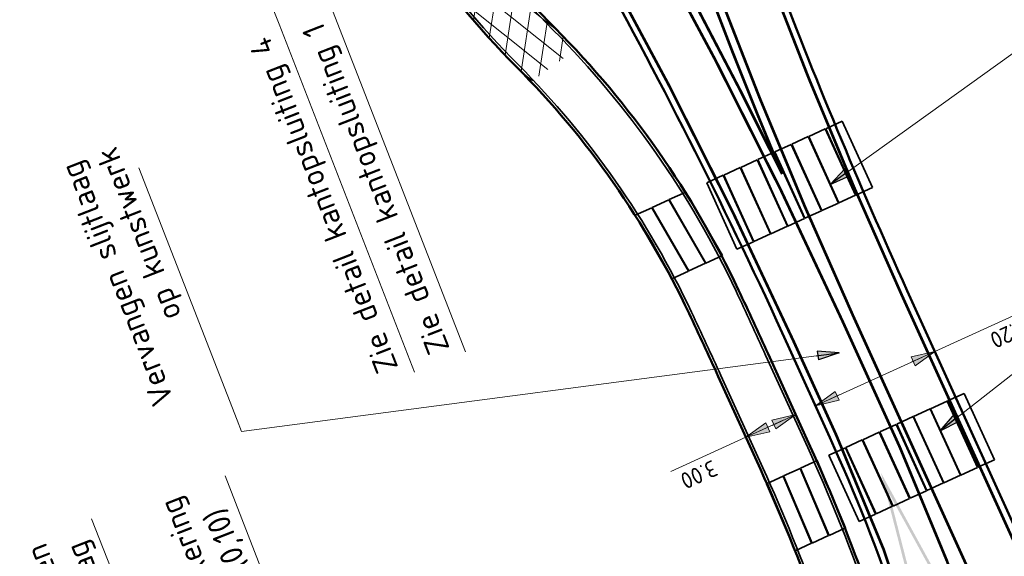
# Model space of a CAD drawing. Header units: metres. Extents: x 121968 to 139793, y 452888 to 468841.
# Tile 7 of 15: x 122249 to 122303, y 463840 to 463869. Entities that reach past the tile are written whole.
import ezdxf

# ---------------------------------------------------------------- set-up
doc = ezdxf.new("R2010")
doc.units = ezdxf.units.M
doc.linetypes.add('Hidden', pattern=[7.143750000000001, 4.7625, -2.38125])
doc.linetypes.add('VW-3-3_STREEP', pattern=[6, 3, -3])
for name, color, linetype, lineweight in [('N-CO-BC-BETONVORM-G-1', 2, 'Hidden', 35), ('N-WE-VH-KANTVERHARDING-G', 210, 'Continuous', 50), ('N-WE-VH-VERHARDING_ASFALT-A @ 0.5', 7, 'Continuous', 18), ('N-WE-VW-MARKERING_DOORGETROKKEN-G', 7, 'Continuous', 35), ('N-WE-VW-MARKERING_LANGS_STREEP_33_015-G', 7, 'VW-3-3_STREEP', 13), ('X-XX-AL-M', 7, 'Continuous', 18), ('X-XX-AL-M @ 0.5', 7, 'Continuous', 18)]:
    doc.layers.add(name, color=color, linetype=linetype, lineweight=lineweight)
doc.layers.add('TM-SYMBOOL-F', color=7, linetype='Continuous')
doc.layers.add('TM-SYMBOOL-T', color=7, linetype='Continuous')
doc.styles.add('NLCS-ISO Standaard', font='NLCS-ISO.ttf', dxfattribs={"height": 1.8})
doc.dimstyles.new('NLCS-T18-Pijl-ANNOTATIVE', dxfattribs={"dimtxt": 1.8, "dimasz": 1.35, "dimexe": 2, "dimexo": 2, "dimgap": 0.7, "dimtad": 1, "dimlfac": -1, "dimzin": 0, "dimdsep": 46, "dimtxsty": 'NLCS-ISO Standaard', "dimblk": 'Pijl', "dimblk1": 'Pijl', "dimblk2": 'Pijl', "dimcen": 2.5, "dimdle": 2, "dimclrd": 256, "dimclre": 256, "dimclrt": 256, "dimadec": 0, "dimazin": 0, "dimtfac": 1, "dimtofl": 0, "dimtmove": 0, "dimatfit": 3, "dimldrblk": 'Pijl', "dimfxl": 0, "dimtolj": 1, "dimtzin": 0, "dimlwd": 18, "dimlwe": 18, "dimarcsym": 0})
doc.dimstyles.new('NLCS-T25-Pijl-ANNOTATIVE', dxfattribs={"dimtxt": 2.5, "dimasz": 1.875, "dimexe": 2, "dimexo": 2, "dimgap": 0.7, "dimtad": 1, "dimlfac": -1, "dimzin": 0, "dimdsep": 46, "dimtxsty": 'NLCS-ISO Standaard', "dimblk": 'Pijl', "dimblk1": 'Pijl', "dimblk2": 'Pijl', "dimcen": 2.5, "dimdle": 2, "dimclrd": 256, "dimclre": 256, "dimclrt": 256, "dimadec": 0, "dimazin": 0, "dimtfac": 1, "dimtofl": 0, "dimtmove": 0, "dimatfit": 3, "dimldrblk": 'Pijl', "dimfxl": 0, "dimtolj": 1, "dimtzin": 0, "dimlwd": 18, "dimlwe": 18, "dimarcsym": 0})

# ---------------------------------------------------------------- blocks, each defined once
blk = doc.blocks.new('Pijl')
h = blk.add_hatch(color=256)
h.paths.add_polyline_path([(2.220446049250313e-16, 0), (-1.75, 0.352142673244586), (-1.749922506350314, 1.310063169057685e-14)])
h.paths.add_polyline_path([(-1.749922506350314, 1.310063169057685e-14), (-1.749845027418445, -0.3520757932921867), (0, 0)])
for p, q in [((-1.901878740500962, 1.4210854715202e-14), (0, 0)), ((0, 0), (-1.75, 0.352142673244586)), ((-1.75, 0.352142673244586), (-1.749845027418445, -0.3520757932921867)), ((0, 0), (-1.749845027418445, -0.3520757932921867))]:
    blk.add_line(p, q)
blk = doc.blocks.new('*D159')
at = {"layer": 'DEFPOINTS', "color": 0}
for p in [(122298.9962814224, 463851.2858007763), (122298.9962814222, 463851.2858007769), (122292.4418285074, 463848.3060110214)]:
    blk.add_point(p, dxfattribs=at)
at = {"layer": 'X-XX-AL-M', "lineweight": 18}
for p, q in [((122298.9962814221, 463851.2858007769), (122303.9263645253, 463853.5271184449)), ((122293.124584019, 463848.6164057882), (122298.3135259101, 463850.9754060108))]:
    blk.add_line(p, q, dxfattribs=at)
at = {"layer": 'X-XX-AL-M', "lineweight": 18, "xscale": 0.75, "yscale": 0.75, "zscale": 0.75}
for p, rotation in [((122298.9962814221, 463851.2858007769), 24.44752612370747), ((122292.441828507, 463848.306011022), 204.4475261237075)]:
    blk.add_blockref('Pijl', p, dxfattribs=dict(at, rotation=rotation))
at = {"layer": 'X-XX-AL-M', "insert": (122303.0375957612, 463852.2442739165), "char_height": 0.9, "attachment_point": 5, "rotation": 204.44752612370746, "style": 'NLCS-ISO Standaard'}
blk.add_mtext('\\A1;7.20', dxfattribs=at)
blk = doc.blocks.new('*D160')
at = {"layer": 'DEFPOINTS', "color": 0}
for p in [(122290.9311734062, 463848.7658692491), (122288.2001513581, 463847.5242901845), (122291.3631712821, 463847.8156311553)]:
    blk.add_point(p, dxfattribs=at)
at = {"layer": 'X-XX-AL-M', "lineweight": 18}
for p, q in [((122290.68041577, 463847.5052363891), (122289.314904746, 463846.8844468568)), ((122291.3450330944, 463847.8555285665), (122291.7770309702, 463846.9052904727)), ((122288.632149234, 463846.5740520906), (122284.5062468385, 463844.6983315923)), ((122288.6140110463, 463846.6139495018), (122289.0460089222, 463845.663711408))]:
    blk.add_line(p, q, dxfattribs=at)
at = {"layer": 'X-XX-AL-M', "lineweight": 18, "xscale": 0.75, "yscale": 0.75, "zscale": 0.75}
for p, rotation in [((122291.363171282, 463847.8156311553), 24.44752612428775), ((122288.632149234, 463846.5740520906), 204.4475261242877)]:
    blk.add_blockref('Pijl', p, dxfattribs=dict(at, rotation=rotation))
at = {"layer": 'X-XX-AL-M', "insert": (122286.0571911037, 463844.5246310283), "char_height": 0.9, "attachment_point": 5, "rotation": 204.44752612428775, "style": 'NLCS-ISO Standaard'}
blk.add_mtext('\\A1;3.00', dxfattribs=at)
blk = doc.blocks.new('driehogr')
at = {"layer": 'TM-SYMBOOL-T'}
h = blk.add_hatch(color=256, dxfattribs=at)
h.paths.add_polyline_path([(0, 1.4210854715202e-14), (-0.875, 7.000000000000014), (-1, 8.000000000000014), (1, 8.000000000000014), (0.875, 7.000000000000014)])
h.paths.add_polyline_path([(0.7238326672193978, 7.000000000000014), (2.842170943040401e-14, 1.209338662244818), (-0.7238326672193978, 7.000000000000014)], flags=16)

msp = doc.modelspace()

# ---------------------------------------------------------------- hatches: boundary and pattern name
at = {"layer": 'N-WE-VH-VERHARDING_ASFALT-A @ 0.5'}
h = msp.add_hatch(dxfattribs=at)
h.set_pattern_fill('AVH-ASFALT', color=256, scale=2, angle=90, style=0, pattern_type=2)
h.set_pattern_definition([(261.2915611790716, (61225.5152205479, 231842.3613571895), (0.9884715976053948, -0.1514064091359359), []), (321.2915611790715, (61225.5152205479, 231842.3613571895), (0.6253575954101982, 0.7803383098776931), [])])
h.paths.add_polyline_path([(122276.8670815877, 463866.0883022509), (122279.2928921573, 463867.8486974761, 0.007838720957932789), (122278.1733049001, 463869.0121866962, -0.06941727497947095), (122270.1347247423, 463879.7362117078), (122267.6892592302, 463877.9615530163, 0.07323970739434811)])

# ---------------------------------------------------------------- linework, layer by layer
at = {"layer": 'N-CO-BC-BETONVORM-G-1'}
for points in [[(122293.0067673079, 463863.4998488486), (122294.6637940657, 463859.8592084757), (122295.573954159, 463860.2734651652), (122293.9169274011, 463863.914105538)], [(122291.1427594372, 463862.6514511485), (122292.799786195, 463859.0108107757), (122293.7099462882, 463859.4250674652), (122292.0529195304, 463863.065707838)], [(122292.0747633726, 463863.0756499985), (122293.7317901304, 463859.4350096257), (122294.6419502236, 463859.8492663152), (122292.9849234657, 463863.489906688)], [(122290.2107555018, 463862.2272522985), (122291.8677822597, 463858.5866119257), (122292.7779423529, 463859.0008686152), (122291.120915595, 463862.641508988)], [(122289.2787515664, 463861.8030534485), (122290.9357783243, 463858.1624130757), (122291.8459384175, 463858.5766697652), (122290.1889116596, 463862.217310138)], [(122288.346747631, 463861.3788545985), (122290.0037743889, 463857.7382142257), (122290.9139344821, 463858.1524709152), (122289.2569077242, 463861.793111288)], [(122286.4827397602, 463860.5304568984), (122288.139766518, 463856.8898165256), (122289.0499266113, 463857.3040732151), (122287.3928998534, 463860.9447135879)], [(122287.4147436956, 463860.9546557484), (122289.0717704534, 463857.3140153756), (122289.9819305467, 463857.7282720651), (122288.3249037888, 463861.3689124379)], [(122286.4377114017, 463856.132138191), (122284.4239626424, 463859.6090461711), (122285.3368610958, 463860.0281177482), (122287.3556016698, 463856.5398647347)], [(122285.5029033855, 463855.703008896), (122283.4891546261, 463859.179916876), (122284.4020530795, 463859.5989884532), (122286.4158018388, 463856.1220804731)], [(122284.5680953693, 463855.2738796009), (122282.5543466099, 463858.750787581), (122283.4672450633, 463859.1698591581), (122285.4809938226, 463855.6929511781)], [(122300.4264887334, 463844.5028005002), (122298.7638167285, 463848.1408661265), (122299.6733331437, 463848.5565341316), (122301.3360051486, 463844.9184685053)], [(122301.3578335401, 463844.9284445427), (122299.6951615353, 463848.566510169), (122300.6046779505, 463848.9821781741), (122302.2673499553, 463845.3441125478)], [(122299.4951439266, 463844.0771564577), (122297.8324719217, 463847.715222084), (122298.7419883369, 463848.1308900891), (122300.4046603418, 463844.4928244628)], [(122298.5637991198, 463843.6515124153), (122296.901127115, 463847.2895780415), (122297.8106435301, 463847.7052460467), (122299.473315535, 463844.0671804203)], [(122296.7011095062, 463842.8002243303), (122295.0384375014, 463846.4382899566), (122295.9479539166, 463846.8539579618), (122297.6106259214, 463843.2158923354)], [(122297.632454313, 463843.2258683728), (122295.9697823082, 463846.863933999), (122296.8792987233, 463847.2796020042), (122298.5419707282, 463843.6415363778)], [(122295.7697646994, 463842.3745802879), (122294.1070926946, 463846.0126459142), (122295.0166091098, 463846.4283139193), (122296.6792811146, 463842.790248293)], [(122294.8384198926, 463841.9489362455), (122293.1757478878, 463845.5870018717), (122294.085264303, 463846.0026698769), (122295.7479363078, 463842.3646042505)], [(122293.1913758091, 463841.1952220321), (122291.6290538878, 463844.8791640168), (122292.5388595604, 463845.2951238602), (122294.1011826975, 463841.6111790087)], [(122292.2598488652, 463840.7696400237), (122290.6975269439, 463844.4535820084), (122291.6073326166, 463844.8695418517), (122293.1696557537, 463841.1855970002)], [(122291.3283219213, 463840.3440580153), (122289.766, 463844.0279999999), (122290.6758056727, 463844.4439598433), (122292.2381288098, 463840.7600149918)]]:
    msp.add_lwpolyline(points, close=True, dxfattribs=at)
at = {"layer": 'N-WE-VH-KANTVERHARDING-G', "flags": 128}
for points in [[(122319.6931085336, 463812.8624992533, -0.2066328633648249), (122311.7919733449, 463821.7479406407, 0.02685427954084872), (122307.8804568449, 463831.7438483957), (122297.4825911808, 463854.6153683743, -0.01622515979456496), (122290.0856395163, 463872.3955287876, 0.007185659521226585), (122286.8843720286, 463880.5005410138, -0.4023332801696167), (122292.9645469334, 463895.9699961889), (122298.404, 463898.473), (122308.155, 463902.993, -0.07193735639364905), (122319.869, 463906.411)], [(122284.0734487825, 463795.6117441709), (122283.8459357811, 463796.7039679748, -0.3229607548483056), (122285.513248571, 463800.4435004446, 0.3364659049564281), (122297.8432021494, 463830.0142278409, 0.04317693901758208), (122292.156201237, 463846.0712538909), (122289.8494810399, 463851.145198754), (122289.8494810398, 463851.1451987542, 0.003265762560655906), (122288.2283966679, 463854.6500514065, 0.085733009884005), (122278.1733049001, 463869.0121866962, -0.08721489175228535), (122268.5832283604, 463882.7962506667), (122268.162843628, 463883.7035966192)], [(122301.5333994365, 463819.3274566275), (122299.7172433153, 463827.3238335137, 0.05088289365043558), (122293.2348584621, 463846.5616337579), (122290.9281382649, 463851.6355786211, 0.01981606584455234), (122280.3551800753, 463872.6411392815, -0.004437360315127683), (122277.7889928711, 463877.3714131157, 0.255744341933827), (122268.162843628, 463883.7035966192)], [(122281.1328186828, 463795.0175904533), (122280.9089764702, 463796.092191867, -0.3229607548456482), (122284.0054145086, 463803.0370378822, 0.3364659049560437), (122294.9395242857, 463829.2601357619, 0.04317693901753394), (122289.425179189, 463844.8296748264), (122287.1184589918, 463849.9036196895, 0.003265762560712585), (122285.513825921, 463853.3729039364, 0.08573300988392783), (122276.0444676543, 463866.8984099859, -0.08721489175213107), (122265.8611905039, 463881.53509647), (122264.9371561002, 463883.5295049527)]]:
    msp.add_lwpolyline(points, format="xyb", dxfattribs=at)
at = {"layer": 'N-WE-VW-MARKERING_DOORGETROKKEN-G', "const_width": 0.15}
msp.add_lwpolyline([(122283.1528475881, 463880.9469859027), (122283.7820282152, 463879.4332264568, -0.007347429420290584), (122287.0226531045, 463871.2363311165, 0.01622515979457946), (122294.5012254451, 463853.2599778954), (122303.0189454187, 463834.5240941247, -0.04794748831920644), (122309.2352251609, 463816.4269598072, -0.421312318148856), (122308.1858363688, 463814.762195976, 0.006165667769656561), (122307.7379057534, 463814.6605228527, -0.4177912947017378), (122306.0761823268, 463815.6930218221), (122306.0761823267, 463815.6930218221), (122303.5541339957, 463826.797380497, 0.05088289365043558), (122297.0717491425, 463846.0351807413), (122293.9095040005, 463852.9909691, 0.01981606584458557), (122283.2198799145, 463874.2283128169, -0.004005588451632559), (122280.9247588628, 463878.4502260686, -0.001069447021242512), (122280.3234509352, 463879.5836077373, -0.06012658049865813), (122279.2634196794, 463882.3532266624, -0.8221665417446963), (122281.7045385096, 463883.5024560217, -0.0595508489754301)], format="xyb", close=True, dxfattribs=at)
at = {"layer": 'N-WE-VW-MARKERING_DOORGETROKKEN-G'}
for points in [[(122281.2796666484, 463795.0481792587), (122281.0558244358, 463796.1227806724, -0.3229607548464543), (122284.0808062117, 463802.9073610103, 0.3364659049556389), (122295.0847081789, 463829.2978403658, 0.04317693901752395), (122289.5617302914, 463844.8917537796), (122287.2550100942, 463849.9656986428, 0.003265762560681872), (122285.6495544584, 463853.4367613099, 0.08573300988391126), (122276.1509095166, 463867.0040988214, -0.08721489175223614), (122265.9972923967, 463881.5981541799), (122265.0894530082, 463883.5576078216)], [(122283.926600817, 463795.5811553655), (122283.6990878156, 463796.6733791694, -0.3229607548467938), (122285.4378568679, 463800.5731773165, 0.3364659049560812), (122297.6980182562, 463829.976523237, 0.04317693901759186), (122292.0196501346, 463846.0091749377), (122289.7129299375, 463851.0831198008, 0.003265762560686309), (122288.0926681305, 463854.586194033, 0.08573300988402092), (122278.0668630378, 463868.9064978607, -0.08721489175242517), (122268.4471264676, 463882.7331929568), (122267.9916511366, 463883.7162774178)]]:
    msp.add_lwpolyline(points, format="xyb", dxfattribs=at)
at = {"layer": 'N-WE-VW-MARKERING_DOORGETROKKEN-G', "const_width": 0.15}
msp.add_lwpolyline([(122284.4049991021, 463876.7092955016, -0.005046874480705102), (122286.6017847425, 463871.0770520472, 0.00901315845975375), (122290.6184729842, 463861.0153298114, 0.012603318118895), (122283.6135027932, 463874.4463977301, -0.001401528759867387), (122282.8039776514, 463875.9172253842)], format="xyb", dxfattribs=at)
at = {"layer": 'N-WE-VW-MARKERING_LANGS_STREEP_33_015-G', "ltscale": 2, "const_width": 0.15, "flags": 128}
for points in [[(122286.5376077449, 463880.3577841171, -0.007185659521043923), (122289.7349158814, 463872.2627962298, 0.01622515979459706), (122297.1412134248, 463854.4601709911), (122307.5232443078, 463831.6234817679, -0.02537034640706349), (122311.4666927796, 463821.5381482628, -0.02348937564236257)], [(122278.1201858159, 463877.5473001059, 0.004437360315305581), (122280.6831991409, 463872.8228767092, -0.01981606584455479), (122291.2695160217, 463851.7907760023), (122293.5920709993, 463846.6820003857, -0.05088289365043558), (122300.0744558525, 463827.4442001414), (122301.8990861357, 463819.4105122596)]]:
    msp.add_lwpolyline(points, format="xyb", dxfattribs=at)

# ---------------------------------------------------------------- block references
at = {"layer": 'TM-SYMBOOL-F', "rotation": 201.5546942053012}
msp.add_blockref('driehogr', (122296.0384108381, 463844.6258529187), dxfattribs=at)

# ---------------------------------------------------------------- texts
at = {"layer": 'X-XX-AL-M @ 0.5', "char_height": 1.25, "style": 'NLCS-ISO Standaard'}
for s, insert, attachment_point, rotation in [('Zie detail kantopsluiting 1', (122265.7583475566, 463869.5351291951), 9, 111.2915611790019), ('Zie detail kantopsluiting 4', (122262.8231436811, 463868.776168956), 9, 111.2915611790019), ('Aanbrengen markering\\Pononderbroken (0,10)', (122265.8164860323, 463828.7307028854), 7, 111.29156117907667), ('Prefab betonelementen \\Pmet reflectiesteenslag', (122258.7718919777, 463825.6729362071), 7, 111.29156117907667)]:
    msp.add_mtext(s, dxfattribs=dict(at, insert=insert, attachment_point=attachment_point, rotation=rotation))
at = {"layer": 'X-XX-AL-M @ 0.5', "insert": (122254.4155613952, 463862.737405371), "char_height": 1.25, "width": 16.124999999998, "attachment_point": 9, "rotation": 111.29156117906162, "style": 'NLCS-ISO Standaard'}
msp.add_mtext('Vervangen slijtlaag\\Pop kunstwerk', dxfattribs=at)

# ---------------------------------------------------------------- dimensions: what is measured, and where the dimension line sits
at = {"layer": 'X-XX-AL-M @ 0.5'}
for base, p1, p2, angle, picture, middle in [((122298.9962814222, 463851.2858007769), (122292.4418285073, 463848.3060110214), (122298.9962814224, 463851.2858007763), 24.447526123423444, '*D159', (122302.7065080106, 463852.9725464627)), ((122291.3631712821, 463847.8156311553), (122288.2001513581, 463847.5242901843), (122290.9311734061, 463848.7658692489), 24.447526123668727, '*D160', (122285.7261033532, 463845.2529035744))]:
    dim = msp.add_linear_dim(base=base, p1=p1, p2=p2, angle=angle, dimstyle='NLCS-T25-Pijl-ANNOTATIVE', override={"dimscale": 0.5, "dimasz": 1.5, "dimtix": 0, "dimtofl": 0, "dimtmove": 0, "dimatfit": 3}, dxfattribs=at)
    dim.commit()
    dim.dimension.update_dxf_attribs({"geometry": picture, "text_midpoint": middle, "dimtype": 161})

# ---------------------------------------------------------------- leaders
at = {"layer": 'X-XX-AL-M @ 0.5', "annotation_type": 0, "has_hookline": 1}
for points, hookline_direction, text_width, horizontal_direction in [([(122293.2466961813, 463860.4428706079), (122304.9261789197, 463868.819566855), (122312.0391631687, 463873.9699861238), (122311.7940612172, 463874.5989138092)], 0, 14.74999999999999, (-0.3631140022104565, 0.9317447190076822, 0)), ([(122279.7130036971, 463882.7333555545), (122265.4065093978, 463871.4301481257), (122265.9573683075, 463869.9883297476)], 1, 19.75, (-0.3631140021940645, 0.9317447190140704, 0)), ([(122272.3304250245, 463882.3966623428), (122262.4713055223, 463870.6711878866), (122263.022164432, 463869.2293695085)], 1, 20.125, (-0.3631140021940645, 0.9317447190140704, 0)), ([(122293.7488123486, 463851.2128607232), (122260.9690771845, 463846.8850733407), (122260.723975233, 463847.514001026)], 0, 14.49999999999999, (-0.3631140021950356, 0.9317447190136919, 0)), ([(122298.5440451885, 463823.3645541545), (122266.5147885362, 463827.9027544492), (122266.2696865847, 463828.5316821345)], 0, 16.75, (-0.3631140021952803, 0.9317447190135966, 0)), ([(122304.6041200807, 463801.0895740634), (122259.6753221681, 463824.3169567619), (122259.2250925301, 463825.4739154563)], 0, 17.49999999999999, (-0.3631140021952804, 0.9317447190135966, 0))]:
    msp.add_leader(points, dimstyle='NLCS-T18-Pijl-ANNOTATIVE', override={"dimscale": 0.5}, dxfattribs=dict(at, hookline_direction=hookline_direction, text_width=text_width, horizontal_direction=horizontal_direction))
at = {"layer": 'X-XX-AL-M @ 0.5'}
msp.add_leader([(122299.2895448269, 463846.932790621), (122317.1506332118, 463860.9414900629), (122312.0391631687, 463873.9699861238)], dimstyle='NLCS-T18-Pijl-ANNOTATIVE', override={"dimscale": 0.5}, dxfattribs=at)

doc.saveas('drawing.dxf')
